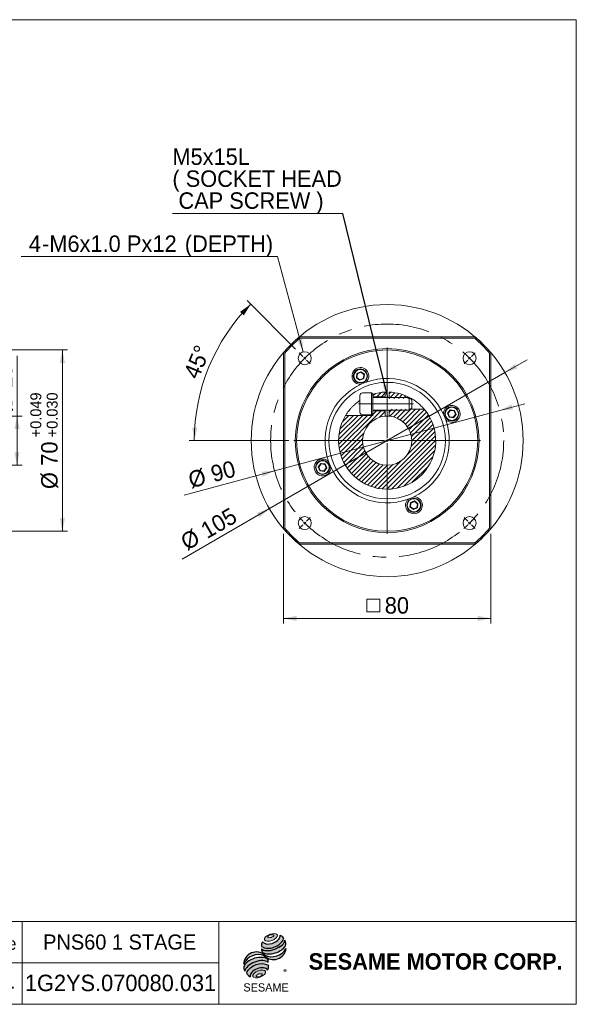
# Model space of a CAD drawing. Header units: millimetres. Extents: x 20 to 574, y 20 to 400.
# Tile 4 of 4: x 359 to 574, y 20 to 400. Entities that reach past the tile are written whole.
import ezdxf

# ---------------------------------------------------------------- set-up
doc = ezdxf.new("R2010")
doc.units = ezdxf.units.MM
doc.header["$LTSCALE"] = 2
doc.linetypes.add('CENTERX2', pattern=[20.319999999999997, 12.7, -2.54, 2.54, -2.54])
doc.layers.add('標駐', color=51, linetype='Continuous')
doc.styles.add('SLDTEXTSTYLE0', font='ARIAL.TTF', dxfattribs={"width": 0.948})
doc.styles.add('SLDTEXTSTYLE1', font='MINGLIU.TTC')
doc.styles.add('SLDTEXTSTYLE2', font='ARIALBD.TTF', dxfattribs={"width": 0.948})
doc.styles.get("Standard").update_dxf_attribs({"font": 'ARIAL.TTF'})
doc.dimstyles.new('SLDDIMSTYLE0', dxfattribs={"dimtxt": 6.16396484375, "dimasz": 5, "dimexe": 0, "dimexo": 0.0625, "dimgap": 1.5409912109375, "dimtad": 1, "dimdec": 4, "dimrnd": 1e-09, "dimzin": 12, "dimdsep": 46, "dimtxsty": 'SLDTEXTSTYLE0', "dimsah": 1, "dimcen": 0.09, "dimadec": 0, "dimazin": 0, "dimtfac": 1, "dimtdec": 4, "dimtmove": 0, "dimatfit": 3, "dimfxl": 0, "dimtolj": 1, "dimtzin": 12, "dimarcsym": 0})
doc.dimstyles.new('SLDDIMSTYLE1', dxfattribs={"dimtxt": 6.16396484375, "dimasz": 5, "dimexe": 0, "dimexo": 0.0625, "dimgap": 1.5409912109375, "dimtad": 1, "dimdec": 4, "dimlfac": 2, "dimzin": 12, "dimdsep": 46, "dimtxsty": 'SLDTEXTSTYLE0', "dimsah": 1, "dimcen": 0.09, "dimadec": 4, "dimazin": 0, "dimtfac": 1, "dimtdec": 4, "dimtofl": 0, "dimtmove": 0, "dimatfit": 3, "dimfxl": 0, "dimtolj": 1, "dimtzin": 12, "dimarcsym": 0})
doc.dimstyles.new('SLDDIMSTYLE10', dxfattribs={"dimtxt": 6.16396484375, "dimasz": 5, "dimexe": 0, "dimexo": 0.0625, "dimgap": 1.5409912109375, "dimtad": 1, "dimdec": 4, "dimrnd": 1e-09, "dimzin": 12, "dimdsep": 46, "dimtxsty": 'SLDTEXTSTYLE0', "dimsah": 1, "dimcen": 0.09, "dimadec": 0, "dimazin": 0, "dimtfac": 1, "dimtdec": 4, "dimtmove": 0, "dimatfit": 3, "dimfxl": 0, "dimtolj": 1, "dimtzin": 12, "dimarcsym": 0})
doc.dimstyles.new('SLDDIMSTYLE2', dxfattribs={"dimtxt": 6.16396484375, "dimasz": 5, "dimexe": 0, "dimexo": 0.0625, "dimgap": 1.5409912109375, "dimtad": 1, "dimdec": 4, "dimrnd": 1e-09, "dimzin": 12, "dimdsep": 46, "dimtxsty": 'SLDTEXTSTYLE0', "dimsah": 1, "dimcen": 0.09, "dimadec": 0, "dimazin": 0, "dimtfac": 1, "dimtdec": 4, "dimtofl": 0, "dimtmove": 0, "dimatfit": 3, "dimfxl": 0, "dimtolj": 1, "dimtzin": 12, "dimarcsym": 0})
doc.dimstyles.new('SLDDIMSTYLE4', dxfattribs={"dimtxt": 6.16396484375, "dimasz": 5, "dimexe": 0, "dimexo": 0.0625, "dimgap": 1.5409912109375, "dimtad": 0, "dimtih": 1, "dimtoh": 1, "dimdec": 0, "dimrnd": 1e-09, "dimzin": 12, "dimdsep": 46, "dimtxsty": 'SLDTEXTSTYLE0', "dimsah": 1, "dimcen": 0.09, "dimadec": 0, "dimazin": 0, "dimtfac": 1, "dimtdec": 4, "dimtofl": 0, "dimtmove": 0, "dimatfit": 3, "dimfxl": 0, "dimtolj": 1, "dimtzin": 12, "dimarcsym": 0})
doc.dimstyles.new('SLDDIMSTYLE8', dxfattribs={"dimtxt": 6.16396484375, "dimasz": 5, "dimexe": 0, "dimexo": 0.0625, "dimgap": 1.5409912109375, "dimtad": 1, "dimdec": 4, "dimrnd": 1e-09, "dimzin": 12, "dimdsep": 46, "dimtxsty": 'SLDTEXTSTYLE0', "dimsah": 1, "dimcen": 0.09, "dimadec": 0, "dimazin": 0, "dimtol": 1, "dimtp": 0.049, "dimtm": -0.03, "dimtfac": 1, "dimtdec": 3, "dimtofl": 0, "dimtmove": 0, "dimatfit": 3, "dimfxl": 0, "dimtolj": 1, "dimtzin": 0, "dimarcsym": 0})
doc.dimstyles.new('SLDDIMSTYLE9', dxfattribs={"dimtxt": 0, "dimasz": 5, "dimexe": 0, "dimexo": 0.0625, "dimgap": 0, "dimtad": 0, "dimtih": 1, "dimtoh": 1, "dimdec": 0, "dimrnd": 1e-09, "dimzin": 0, "dimdsep": 46, "dimtxsty": 'Standard', "dimsah": 1, "dimcen": 0.09, "dimadec": 0, "dimazin": 0, "dimtfac": 5, "dimtdec": 0, "dimtofl": 0, "dimtmove": 0, "dimatfit": 3, "dimfxl": 0, "dimtolj": 1, "dimtzin": 0, "dimarcsym": 0})
pattern_1 = [(45, (0, 0), (-0.8980256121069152, 0.8980256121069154), [])]

# ---------------------------------------------------------------- blocks, each defined once
blk = doc.blocks.new('圖塊18')
at = {"linetype": 'Continuous'}
h = blk.add_hatch(color=1, dxfattribs=at)
edge = h.paths.add_edge_path(flags=0)
edge.add_spline(control_points=[(10.19718662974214, 22.66864156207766), (8.948473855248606, 22.20945625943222), (6.89511698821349, 20.08348115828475), (11.30735833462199, 19.64963032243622), (14.38739363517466, 22.8385929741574), (11.44589940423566, 23.1278268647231), (10.19718662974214, 22.66864156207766)], knot_values=[0, 0, 0, 0, 0.25, 0.5, 0.75, 1, 1, 1, 1], weights=[1, 1, 1, 1, 1, 1, 1], degree=3, periodic=0)
edge = h.paths.add_edge_path(flags=0)
edge.add_spline(control_points=[(10.45749173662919, 22.41719511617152), (11.0455201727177, 22.60125673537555), (12.3704657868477, 22.49371962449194), (10.82971359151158, 21.22804424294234), (8.842295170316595, 21.38934990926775), (9.869463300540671, 22.23313349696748), (10.45749173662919, 22.41719511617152)], knot_values=[0, 0, 0, 0, 0.2500000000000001, 0.5000000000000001, 0.75, 1, 1, 1, 1], weights=[1, 1, 1, 1, 1, 1, 1], degree=3, periodic=0)
h = blk.add_hatch(color=1, dxfattribs=at)
edge = h.paths.add_edge_path(flags=0)
edge.add_spline(control_points=[(7.330570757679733, 19.81395567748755), (7.015849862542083, 19.12497897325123), (6.985979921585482, 18.42034577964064), (7.074446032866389, 17.95509252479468)], knot_values=[0, 0, 0, 0, 0.4884105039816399, 0.4884105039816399, 0.4884105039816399, 0.4884105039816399], weights=[1, 1, 1, 1], degree=3, periodic=0)
edge.add_spline(control_points=[(7.074446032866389, 17.95509252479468), (8.498757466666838, 17.15484622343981), (11.26178137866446, 17.15934720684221), (14.13971492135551, 18.7940892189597), (15.38197250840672, 20.22538096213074), (15.56622127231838, 20.93095784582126)], knot_values=[0, 0, 0, 0, 0.4091170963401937, 0.6548043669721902, 0.8514887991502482, 0.8514887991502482, 0.8514887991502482, 0.8514887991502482], weights=[1, 1, 1, 1, 1, 1], degree=3, periodic=0)
edge.add_spline(control_points=[(15.56622127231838, 20.93095784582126), (15.35850926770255, 21.39481691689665), (14.92906994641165, 21.95333433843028), (14.22732845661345, 22.38258896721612)], knot_values=[0, 0, 0, 0, 0.4590419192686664, 0.4590419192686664, 0.4590419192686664, 0.4590419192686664], weights=[1, 1, 1, 1], degree=3, periodic=0)
edge.add_spline(control_points=[(14.22732845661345, 22.38258896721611), (14.24980588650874, 22.09178905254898), (14.10659688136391, 21.23333814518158), (13.03387869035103, 19.97969684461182), (10.72585681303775, 18.75222496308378), (8.209336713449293, 18.7117510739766), (7.330570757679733, 19.81395567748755)], knot_values=[0, 0, 0, 0, 0.08132341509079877, 0.2279594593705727, 0.4332489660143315, 0.8030080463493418, 0.8030080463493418, 0.8030080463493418, 0.8030080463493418], weights=[1, 1, 1, 1, 1, 1, 1], degree=3, periodic=0)
h = blk.add_hatch(color=1, dxfattribs=at)
edge = h.paths.add_edge_path(flags=0)
edge.add_arc((8.636908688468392, 16.78534413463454), 1.592047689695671, 168.3621772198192, 229.4245234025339)
edge.add_ellipse((11.61916456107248, 18.14010240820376), major_axis=(4.86812708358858, 1.587721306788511), ratio=0.5371428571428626, start_angle=205.6784380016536, end_angle=329.3896542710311)
edge.add_arc((14.13179662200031, 19.10842425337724), 2.308474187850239, 336.1521426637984, 392.8409252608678)
edge.add_ellipse((11.50314552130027, 18.96102018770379), major_axis=(4.508415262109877, 1.685752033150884), ratio=0.4437390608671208, start_angle=185.025563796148, end_angle=352.2171353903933, ccw=False)
h = blk.add_hatch(color=1, dxfattribs=at)
edge = h.paths.add_edge_path(flags=0)
edge.add_arc((11.00863639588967, 20.38312030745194), 6.388174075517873, 244.9498890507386, 330.52495169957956, ccw=False)
edge.add_arc((5.021421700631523, 10.93635718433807), 4.915878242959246, 48.10924540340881, 177.9500526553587)
edge.add_arc((5.904564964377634, 8.425829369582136), 6.388174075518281, 69.43291289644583, 155.1324078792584, ccw=False)
edge.add_arc((11.68825657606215, 17.81825124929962), 4.915878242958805, 223.9443619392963, 353.2429906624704)
h = blk.add_hatch(color=1, dxfattribs=at)
edge = h.paths.add_edge_path(flags=0)
edge.add_ellipse((5.323857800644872, 9.515135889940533), major_axis=(4.650134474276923, 1.766045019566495), ratio=0.5235294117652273, start_angle=14.095136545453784, end_angle=164.8078450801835, ccw=False)
edge.add_arc((7.838540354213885, 12.08448393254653), 1.789801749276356, 351.5308011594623, 401.4061622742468)
edge.add_ellipse((5.160606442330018, 10.77154314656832), major_axis=(4.929355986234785, 1.446409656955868), ratio=0.534461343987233, start_angle=27.40472928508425, end_angle=171.7282428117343)
edge.add_arc((5.3044765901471, 10.72133221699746), 5.230067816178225, 191.0466409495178, 205.75451162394)
h = blk.add_hatch(color=1, dxfattribs=at)
edge = h.paths.add_edge_path(flags=0)
edge.add_spline(control_points=[(9.744562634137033, 10.71086559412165), (6.816078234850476, 12.34325933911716), (2.572548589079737, 10.798425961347), (1.252787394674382, 7.735000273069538)], knot_values=[0, 0, 0, 0, 1, 1, 1, 1], weights=[1, 1, 1, 1], degree=3, periodic=0)
edge.add_arc((4.371640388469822, 9.268357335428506), 3.47540326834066, 206.1806388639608, 239.0996167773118)
edge.add_ellipse((6.142182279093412, 7.293485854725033), major_axis=(3.482339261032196, 1.296964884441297), ratio=0.6035256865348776, start_angle=7.596570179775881, end_angle=172.3905265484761, ccw=False)
edge.add_arc((6.377328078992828, 10.22794635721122), 3.401687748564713, 336.231156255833, 368.1615451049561)
h = blk.add_hatch(color=1, dxfattribs=at)
edge = h.paths.add_edge_path(flags=0)
edge.add_spline(control_points=[(5.667492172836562, 8.558395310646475), (6.916204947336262, 9.017580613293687), (9.85769917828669, 8.728346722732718), (6.77766387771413, 5.539384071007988), (2.365422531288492, 5.973234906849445), (4.418779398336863, 8.099210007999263), (5.667492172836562, 8.558395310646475)], knot_values=[0, 0, 0, 0, 0.25, 0.5, 0.7500000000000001, 1, 1, 1, 1], weights=[1, 1, 1, 1, 1, 1, 1], degree=3, periodic=0)
edge = h.paths.add_edge_path(flags=0)
edge.add_spline(control_points=[(5.994003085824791, 7.357275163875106), (5.405974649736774, 7.173213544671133), (4.382350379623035, 6.318108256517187), (6.375084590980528, 6.139820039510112), (7.910520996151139, 7.422477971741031), (6.582031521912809, 7.54133678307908), (5.994003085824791, 7.357275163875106)], knot_values=[0, 0, 0, 0, 0.2500000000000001, 0.5, 0.75, 1, 1, 1, 1], weights=[1, 1, 1, 1, 1, 1, 1], degree=3, periodic=0)
at = {"color": 1, "linetype": 'Continuous', "lineweight": 0}
for points in [[(10.19718662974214, 22.66864156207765), (11.44589940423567, 23.1278268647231), (14.38739363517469, 22.8385929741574), (11.30735833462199, 19.64963032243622), (6.895116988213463, 20.08348115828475), (8.948473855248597, 22.20945625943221), (10.19718662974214, 22.66864156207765)], [(10.45749173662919, 22.41719511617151), (11.04552017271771, 22.60125673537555), (12.3704657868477, 22.49371962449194), (10.82971359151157, 21.22804424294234), (8.842295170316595, 21.38934990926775), (9.869463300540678, 22.23313349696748), (10.45749173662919, 22.41719511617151)], [(5.667492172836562, 8.558395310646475), (6.916204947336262, 9.017580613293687), (9.85769917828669, 8.728346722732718), (6.77766387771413, 5.539384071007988), (2.365422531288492, 5.973234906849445), (4.418779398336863, 8.099210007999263), (5.667492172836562, 8.558395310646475)], [(5.994003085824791, 7.357275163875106), (6.582031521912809, 7.54133678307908), (7.910520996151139, 7.422477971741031), (6.375084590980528, 6.139820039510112), (4.382350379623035, 6.318108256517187), (5.405974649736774, 7.173213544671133), (5.994003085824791, 7.357275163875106)]]:
    blk.add_open_spline(points, degree=3, dxfattribs=at)
at = {"layer": '標駐', "color": 1}
for p, q in [((16.56325378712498, 17.18558933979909), (16.50469217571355, 17.12702772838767)), ((2.545822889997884, 6.320145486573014), (2.58208661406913, 6.35640921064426))]:
    blk.add_line(p, q, dxfattribs=at)
for centre, radius, start, end in [((14.13179662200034, 19.10842425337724), 2.308474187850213, 336.1521426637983, 32.95375475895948), ((5.021421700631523, 10.93635718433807), 4.91587824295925, 48.10924540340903, 177.9500526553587), ((8.636908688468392, 16.78534413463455), 1.592047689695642, 167.9158934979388, 229.4245234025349), ((11.68825657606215, 17.81825124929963), 4.915878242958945, 223.9443619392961, 353.2429906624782), ((11.00863639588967, 20.38312030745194), 6.388174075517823, 244.9498890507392, 330.5249516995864), ((5.904564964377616, 8.425829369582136), 6.388174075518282, 69.43291289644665, 155.1324078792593), ((7.838540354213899, 12.08448393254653), 1.789801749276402, 351.5308011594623, 41.40616227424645), ((5.304476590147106, 10.72133221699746), 5.230067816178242, 191.0466409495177, 205.7545116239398), ((4.371640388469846, 9.268357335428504), 3.475403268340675, 206.1806388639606, 239.0996167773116), ((6.377328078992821, 10.22794635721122), 3.401687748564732, 336.2311562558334, 8.161545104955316)]:
    blk.add_arc(centre, radius, start, end, dxfattribs=at)
for centre, major_axis, ratio, start_param, end_param in [((11.50314552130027, 18.96102018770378), (4.508415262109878, 1.685752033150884), 0.4437390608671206, 3.229063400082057, 6.147574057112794), ((11.61916456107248, 18.14010240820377), (4.868127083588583, 1.587721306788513), 0.5371428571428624, 3.589765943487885, 5.748933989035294), ((5.160606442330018, 10.77154314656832), (4.929355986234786, 1.446409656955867), 0.534461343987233, 0.4783027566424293, 2.997223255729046), ((5.323857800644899, 9.515135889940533), (4.650134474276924, 1.766045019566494), 0.5235294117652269, 0.2460065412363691, 2.87643952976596), ((6.142182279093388, 7.293485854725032), (3.482339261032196, 1.296964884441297), 0.6035256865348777, 0.1325851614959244, 3.008782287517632)]:
    blk.add_ellipse(centre, major_axis=major_axis, ratio=ratio, start_param=start_param, end_param=end_param, dxfattribs=at)
for points in [[(7.330570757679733, 19.81395567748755), (7.015849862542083, 19.12497897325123), (6.985979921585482, 18.42034577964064), (7.074446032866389, 17.95509252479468)], [(14.22732845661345, 22.38258896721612), (14.92906994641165, 21.95333433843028), (15.35850926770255, 21.39481691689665), (15.56622127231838, 20.93095784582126)], [(1.252787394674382, 7.735000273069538), (2.572548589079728, 10.798425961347), (6.816078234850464, 12.34325933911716), (9.744562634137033, 10.71086559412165)]]:
    blk.add_open_spline(points, degree=3, dxfattribs=at)
for points, knots in [([(7.074446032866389, 17.95509252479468), (8.498757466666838, 17.15484622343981), (11.26178137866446, 17.15934720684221), (14.13971492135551, 18.7940892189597), (15.38197250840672, 20.22538096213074), (15.56622127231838, 20.93095784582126)], [0, 0, 0, 0, 0.4091170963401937, 0.6548043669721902, 0.8514887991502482, 0.8514887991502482, 0.8514887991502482, 0.8514887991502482]), ([(7.330570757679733, 19.81395567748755), (8.209336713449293, 18.7117510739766), (10.72585681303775, 18.75222496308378), (13.03387869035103, 19.97969684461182), (14.10659688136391, 21.23333814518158), (14.24980588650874, 22.09178905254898), (14.22732845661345, 22.38258896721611)], [0, 0, 0, 0, 0.3697590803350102, 0.575048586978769, 0.721684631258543, 0.8030080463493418, 0.8030080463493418, 0.8030080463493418, 0.8030080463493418])]:
    blk.add_open_spline(points, degree=3, knots=knots, dxfattribs=at)
at = {"layer": '標駐', "color": 1, "attachment_point": 1}
for s, insert, char_height, style in [('®', (15.39785754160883, 9.15225175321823), 2.116666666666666, 'SLDTEXTSTYLE1'), ('SESAME', (0.02205221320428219, 3.759814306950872), 3.174999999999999, 'SLDTEXTSTYLE0')]:
    blk.add_mtext(s, dxfattribs=dict(at, insert=insert, char_height=char_height, style=style))
blk = doc.blocks.new('NEW LOGO_定位')
at = {"color": 7, "linetype": 'Continuous'}
blk.add_blockref('圖塊18', (7.128272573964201, 4.353769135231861), dxfattribs=at)
blk = doc.blocks.new('圖標定位')
at = {"color": 7, "linetype": 'Continuous'}
blk.add_blockref('NEW LOGO_定位', (438.2697180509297, 20.00000000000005), dxfattribs=at)
blk = doc.blocks.new('E1')
at = {"color": 7, "linetype": 'Continuous', "lineweight": 0, "attachment_point": 1}
for s, insert, char_height, style in [('Model Name', (322.0083323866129, 45.78918530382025), 4.762499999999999, 'SLDTEXTSTYLE0'), ('SESAME MOTOR CORP.', (470.6111070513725, 39.71891358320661), 6.349999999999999, 'SLDTEXTSTYLE2'), ('Drawing No.', (322.5375005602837, 30.78918530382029), 4.762499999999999, 'SLDTEXTSTYLE0')]:
    blk.add_mtext(s, dxfattribs=dict(at, insert=insert, char_height=char_height, style=style))
blk = doc.blocks.new('*D27')
at = {"color": 7, "linetype": 'Continuous', "lineweight": 0}
for p, q in [((344.9989665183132, 272.5400481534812), (377.4989665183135, 272.5400481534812)), ((375.4989665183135, 272.5400481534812), (375.4989665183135, 202.5400481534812)), ((344.9989665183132, 202.5400481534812), (377.4989665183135, 202.5400481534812))]:
    blk.add_line(p, q, dxfattribs=at)
for points in [[(375.4989665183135, 272.5400481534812), (374.4989665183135, 267.5400481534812), (376.4989665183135, 267.5400481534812)], [(375.4989665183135, 202.5400481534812), (376.4989665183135, 207.5400481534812), (374.4989665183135, 207.5400481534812)]]:
    blk.add_solid(points, dxfattribs=at)
at = {"color": 7, "linetype": 'Continuous', "lineweight": 0, "attachment_point": 1, "rotation": 90.00000000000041, "style": 'SLDTEXTSTYLE0'}
for s, insert, char_height in [('0.049', (363.142318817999, 242.1108121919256), 4.233333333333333), ('0.030', (369.4510159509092, 242.1108121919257), 4.233333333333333), ('+', (363.142318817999, 238.8203255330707), 4.233333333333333), ('+', (369.4510159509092, 238.8203255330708), 4.233333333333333), ('70', (367.3133863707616, 227.8539677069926), 6.349999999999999), ('%%c', (367.3133863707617, 218.8630604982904), 6.349999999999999)]:
    blk.add_mtext(s, dxfattribs=dict(at, insert=insert, char_height=char_height))
blk = doc.blocks.new('*D31')
at = {"color": 7, "linetype": 'Continuous', "lineweight": 0}
for p, q in [((357.9933118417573, 247.0400481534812), (357.9933118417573, 270.2380650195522)), ((324.4989665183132, 247.0400481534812), (359.9933118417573, 247.0400481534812)), ((357.9933118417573, 247.0400481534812), (357.9933118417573, 228.0400481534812)), ((339.4989665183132, 228.0400481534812), (359.9933118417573, 228.0400481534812))]:
    blk.add_line(p, q, dxfattribs=at)
for points in [[(357.9933118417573, 247.0400481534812), (356.9933118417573, 242.0400481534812), (358.9933118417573, 242.0400481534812)], [(357.9933118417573, 228.0400481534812), (358.9933118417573, 233.0400481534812), (356.9933118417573, 233.0400481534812)]]:
    blk.add_solid(points, dxfattribs=at)
at = {"color": 7, "linetype": 'Continuous', "lineweight": 0, "char_height": 6.349999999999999, "attachment_point": 1, "rotation": 90.00000000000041, "style": 'SLDTEXTSTYLE0'}
for s, insert in [('19', (349.8077316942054, 257.6608469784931)), ('%%c', (349.8077316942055, 248.6699397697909))]:
    blk.add_mtext(s, dxfattribs=dict(at, insert=insert))
blk = doc.blocks.new('*D34')
at = {"color": 7, "linetype": 'Continuous', "lineweight": 0}
for p, q in [((546.4169023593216, 263.790048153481), (555.077156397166, 268.7900481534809)), ((455.4842349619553, 211.2900481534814), (546.4169023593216, 263.790048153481)), ((455.4842349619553, 211.2900481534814), (421.7757817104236, 191.8284635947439))]:
    blk.add_line(p, q, dxfattribs=at)
for points in [[(546.4169023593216, 263.790048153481), (551.2470293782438, 265.4240227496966), (550.2470293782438, 267.1560735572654)], [(455.4842349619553, 211.2900481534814), (450.6541079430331, 209.6560735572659), (451.6541079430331, 207.924022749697)]]:
    blk.add_solid(points, dxfattribs=at)
at = {"color": 7, "linetype": 'Continuous', "lineweight": 0, "char_height": 6.349999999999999, "attachment_point": 1, "rotation": 30.000000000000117, "style": 'SLDTEXTSTYLE0'}
for s, insert in [('105', (428.2234522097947, 204.9925851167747)), ('%%c', (420.4370981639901, 200.4971315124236))]:
    blk.add_mtext(s, dxfattribs=dict(at, insert=insert))
blk = doc.blocks.new('*D35')
at = {"color": 7, "linetype": 'Continuous', "lineweight": 0}
for p, q in [((544.4172308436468, 249.1869051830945), (554.0764891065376, 251.7750956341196)), ((457.4839064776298, 225.893191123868), (544.4172308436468, 249.1869051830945)), ((457.4839064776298, 225.893191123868), (422.6073575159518, 216.548047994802))]:
    blk.add_line(p, q, dxfattribs=at)
for points in [[(544.4172308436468, 249.1869051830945), (549.5056790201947, 249.515074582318), (548.9880409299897, 251.4469262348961)], [(457.4839064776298, 225.893191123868), (452.3954583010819, 225.5650217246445), (452.913096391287, 223.6331700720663)]]:
    blk.add_solid(points, dxfattribs=at)
at = {"color": 7, "linetype": 'Continuous', "lineweight": 0, "char_height": 6.349999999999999, "attachment_point": 1, "rotation": 15.000000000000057, "style": 'SLDTEXTSTYLE0'}
for s, insert in [('90', (432.2430176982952, 227.5927305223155)), ('%%c', (423.5584682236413, 225.2657125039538))]:
    blk.add_mtext(s, dxfattribs=dict(at, insert=insert))
blk = doc.blocks.new('SW_SYMBOL_MOD_BOX')
at = {"color": 0, "linetype": 'Continuous', "lineweight": 0}
for p, q in [((400, 400), (400, 1600)), ((400, 1600), (1600, 1600)), ((1600, 1600), (1600, 400)), ((400, 400), (1600, 400))]:
    blk.add_line(p, q, dxfattribs=at)
blk = doc.blocks.new('*D36')
at = {"color": 7, "linetype": 'Continuous', "lineweight": 0}
for p, q in [((460.9505686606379, 201.5363718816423), (460.9505686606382, 166.9445534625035)), ((540.9505686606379, 201.5363718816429), (540.9505686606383, 166.9445534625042)), ((460.9505686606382, 168.9445534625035), (540.9505686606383, 168.9445534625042))]:
    blk.add_line(p, q, dxfattribs=at)
for points in [[(460.9505686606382, 168.9445534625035), (465.9505686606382, 167.9445534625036), (465.9505686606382, 169.9445534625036)], [(540.9505686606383, 168.9445534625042), (535.9505686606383, 169.9445534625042), (535.9505686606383, 167.9445534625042)]]:
    blk.add_solid(points, dxfattribs=at)
at = {"color": 7, "linetype": 'Continuous', "lineweight": 0, "xscale": 0.004092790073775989, "yscale": 0.004092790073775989, "zscale": 0.004092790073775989}
blk.add_blockref('SW_SYMBOL_MOD_BOX', (491.5100679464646, 169.86234353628), dxfattribs=at)
at = {"color": 7, "linetype": 'Continuous', "lineweight": 0, "insert": (500.0259401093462, 177.130133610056), "char_height": 6.349999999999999, "attachment_point": 1, "style": 'SLDTEXTSTYLE0'}
blk.add_mtext('80', dxfattribs=at)
blk = doc.blocks.new('*D38')
at = {"color": 7, "linetype": 'Continuous', "lineweight": 0}
for p, q in [((465.5952296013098, 272.8953872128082), (446.861567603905, 291.6290492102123)), ((462.9505686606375, 237.5400481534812), (424.457169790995, 237.5400481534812))]:
    blk.add_line(p, q, dxfattribs=at)
blk.add_arc((500.9505686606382, 237.5400481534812), 74.49339886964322, 135.0000000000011, 180, dxfattribs=at)
for points in [[(448.2757811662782, 290.2148356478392), (444.1302844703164, 287.2458531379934), (445.591085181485, 285.8798146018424)], [(426.457169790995, 237.5400481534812), (427.6241258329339, 242.5037376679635), (425.62524863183, 242.5707446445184)]]:
    blk.add_solid(points, dxfattribs=at)
at = {"color": 7, "linetype": 'Continuous', "lineweight": 0, "insert": (422.1176643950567, 263.2711654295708), "char_height": 6.349999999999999, "attachment_point": 1, "rotation": 67.50000000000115, "style": 'SLDTEXTSTYLE0'}
blk.add_mtext('45°', dxfattribs=at)
blk = doc.blocks.new('*D39')
at = {"color": 7, "linetype": 'Continuous', "lineweight": 0}
for p, q in [((458.6470655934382, 308.5482893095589), (359.5497850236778, 308.5482893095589)), ((468.4846826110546, 271.7749266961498), (458.6470655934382, 308.5482893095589))]:
    blk.add_line(p, q, dxfattribs=at)
blk.add_solid([(468.4846826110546, 271.7749266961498), (468.1585501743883, 276.8635058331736), (466.2264914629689, 276.3466411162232)], dxfattribs=at)
at = {"color": 7, "linetype": 'Continuous', "lineweight": 0, "char_height": 6.349999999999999, "attachment_point": 1, "style": 'SLDTEXTSTYLE0'}
for s, insert in [('4', (362.5745397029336, 316.733869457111)), ('M6x1.0', (370.4647559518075, 316.733869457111)), ('Px', (400.4325156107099, 316.733869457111)), ('12', (410.3097686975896, 316.733869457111)), (' (DEPTH)', (420.4592979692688, 316.733869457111)), ('-', (367.6435112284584, 316.733869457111))]:
    blk.add_mtext(s, dxfattribs=dict(at, insert=insert))
blk = doc.blocks.new('SW_NOTE_3')
at = {"color": 0, "linetype": 'Continuous', "lineweight": 0}
for p, q in [((-65.85607805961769, -1.665334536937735e-13), (0, -1.665334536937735e-13)), ((0, -1.665334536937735e-13), (-65.85607805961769, -1.665334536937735e-13)), ((-65.85607805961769, -1.665334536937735e-13), (0, -1.665334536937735e-13)), ((0, -1.665334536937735e-13), (-65.85607805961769, -1.665334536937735e-13)), ((-65.85607805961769, -1.665334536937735e-13), (0, -1.665334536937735e-13)), ((0, -1.665334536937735e-13), (-65.85607805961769, -1.665334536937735e-13))]:
    blk.add_line(p, q, dxfattribs=at)
at = {"color": 0, "linetype": 'Continuous', "lineweight": 0, "char_height": 6.349999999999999, "attachment_point": 1, "style": 'SLDTEXTSTYLE0'}
for s, insert in [('M5x15L', (-65.85040165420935, 25.12013016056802)), ('( SOCKET HEAD', (-65.85040165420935, 16.65346359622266)), (' CAP SCREW )', (-65.85040165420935, 8.186797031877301))]:
    blk.add_mtext(s, dxfattribs=dict(at, insert=insert))
blk = doc.blocks.new('SW_CENTERMARKSYMBOL_1')
at = {"color": 0, "linetype": 'Continuous', "lineweight": 0}
for p, q in [((-0.7071067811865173, 0.7071067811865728), (-2.121320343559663, 2.121320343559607)), ((0, 0), (-0.3535533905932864, 0.3535533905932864)), ((0, 0), (0.3535533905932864, -0.3535533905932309)), ((63.63961030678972, 1.110223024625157e-12), (63.28605691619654, -0.3535533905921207)), ((63.63961030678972, 1.110223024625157e-12), (63.993163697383, 0.3535533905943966)), ((64.34671708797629, 0.707106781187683), (65.76093065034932, 2.121320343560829)), ((0.7071067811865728, -0.7071067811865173), (2.121320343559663, -2.121320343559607)), ((62.93250352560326, -0.707106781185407), (61.51828996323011, -2.121320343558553)), ((-0.707106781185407, -64.34671708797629), (-2.121320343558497, -65.76093065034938)), ((1.110223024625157e-12, -63.63961030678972), (-0.3535533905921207, -63.993163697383)), ((1.110223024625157e-12, -63.63961030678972), (0.3535533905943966, -63.28605691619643)), ((0.707106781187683, -62.93250352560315), (2.121320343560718, -61.51828996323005)), ((62.93250352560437, -62.93250352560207), (61.51828996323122, -61.518289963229)), ((63.63961030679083, -63.6396103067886), (63.28605691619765, -63.28605691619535)), ((63.63961030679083, -63.6396103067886), (63.99316369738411, -63.99316369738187)), ((64.3467170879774, -64.34671708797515), (65.76093065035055, -65.76093065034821))]:
    blk.add_line(p, q, dxfattribs=at)
for radius, start, end in [(45.00000000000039, 134.3633802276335, 135.0000000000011), (45.00000000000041, 131.1802813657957, 133.7267604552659), (45.00000000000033, 46.27323954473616, 48.81971863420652), (45.00000000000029, 45.00000000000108, 45.63661977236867), (45.00000000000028, 44.36338022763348, 45.00000000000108), (45.00000000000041, 136.2732395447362, 138.8197186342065), (45.00000000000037, 135.0000000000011, 135.6366197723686), (45.00000000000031, 41.18028136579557, 43.7267604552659), (45.00000000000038, 221.1802813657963, 223.7267604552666), (45.00000000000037, 224.3633802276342, 225.0000000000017), (45.00000000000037, 225.0000000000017, 225.6366197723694), (45.00000000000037, 226.2732395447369, 228.8197186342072), (45.00000000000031, 311.1802813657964, 313.7267604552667), (45.00000000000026, 314.3633802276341, 315.0000000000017), (45.00000000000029, 315.0000000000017, 315.6366197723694), (45.0000000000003, 316.273239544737, 318.8197186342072)]:
    blk.add_arc((31.8198051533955, -31.8198051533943), radius, start, end, dxfattribs=at)
blk = doc.blocks.new('SW_CENTERMARKSYMBOL_2')
at = {"color": 0, "linetype": 'Continuous', "lineweight": 0}
for p, q in [((0, 1.000000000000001), (0, 36.00000000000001)), ((-0.9999999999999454, 0), (-35.99999999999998, 0)), ((0, 0), (-0.4999999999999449, 0)), ((0, 0), (0, 0.5000000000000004)), ((0, 0), (0, -0.5000000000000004)), ((0, 0), (0.500000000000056, 0)), ((1.000000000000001, 0), (36.00000000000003, 0)), ((0, -1.000000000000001), (0, -36.00000000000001))]:
    blk.add_line(p, q, dxfattribs=at)

msp = doc.modelspace()

# ---------------------------------------------------------------- hatches: boundary and pattern name
at = {"linetype": 'Continuous', "lineweight": 0}
h = msp.add_hatch(dxfattribs=at)
h.set_pattern_fill('ANSI31', scale=0.4, style=0)
h.set_pattern_definition(pattern_1)
edge = h.paths.add_edge_path(flags=0)
edge.add_arc((500.9505686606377, 237.5400481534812), 18.75, 92.29244277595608, 107.0576236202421)
edge.add_line((495.4505686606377, 255.4652399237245), (495.4505686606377, 254.4900481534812))
edge.add_line((495.4505686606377, 254.4900481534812), (500.2005686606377, 254.4900481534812))
edge.add_line((500.2005686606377, 254.4900481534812), (500.2005686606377, 256.2750421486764))
h = msp.add_hatch(dxfattribs=at)
h.set_pattern_fill('ANSI31', scale=0.4, style=0)
h.set_pattern_definition(pattern_1)
edge = h.paths.add_edge_path(flags=0)
edge.add_arc((500.9505686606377, 237.5400481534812), 18.75, 60.38126072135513, 87.70755722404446)
edge.add_line((501.7005686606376, 256.2750421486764), (501.7005686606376, 253.8400481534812))
edge.add_line((501.7005686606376, 253.8400481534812), (510.2173102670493, 253.8400481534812))
h = msp.add_hatch(dxfattribs=at)
h.set_pattern_fill('ANSI31', scale=0.4, style=0)
h.set_pattern_definition(pattern_1)
edge = h.paths.add_edge_path(flags=0)
edge.add_arc((500.9505686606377, 237.5400481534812), 18.75, 148.8464538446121, 400.1906722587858)
edge.add_line((515.2737142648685, 249.6400481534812), (501.7005686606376, 249.6400481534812))
edge.add_line((501.7005686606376, 249.6400481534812), (501.7005686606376, 247.0103966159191))
edge.add_arc((500.9505686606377, 237.5400481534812), 9.499999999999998, -265.47193698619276, 85.47193698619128, ccw=False)
edge.add_line((500.2005686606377, 247.0103966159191), (500.2005686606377, 248.9900481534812))
edge.add_line((500.2005686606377, 248.9900481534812), (495.4505686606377, 248.9900481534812))
edge.add_line((495.4505686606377, 248.9900481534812), (495.4505686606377, 247.2400481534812))
edge.add_line((495.4505686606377, 247.2400481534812), (484.9046190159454, 247.2400481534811))

# ---------------------------------------------------------------- linework, layer by layer
at = {"color": 7, "linetype": 'Continuous', "lineweight": 0}
for p, q in [((20.00000000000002, 400.0000000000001), (574, 400.0000000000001)), ((574, 400.0000000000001), (574, 20.00000000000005)), ((574, 52.00000000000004), (320, 52.00000000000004)), ((360, 20.00000000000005), (360, 52.00000000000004)), ((436, 20.00000000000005), (436, 52.00000000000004)), ((436, 36.00000000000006), (320, 36.00000000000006)), ((20.00000000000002, 20.00000000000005), (574, 20.00000000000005))]:
    msp.add_line(p, q, dxfattribs=at)
at = {"color": 7, "linetype": 'Continuous', "lineweight": 15}
for p, q in [((467.1311949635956, 277.0400499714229), (466.9468936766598, 277.5400472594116)), ((466.9468936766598, 277.5400472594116), (534.9542436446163, 277.5400472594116)), ((534.7699423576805, 277.0400499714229), (534.9542436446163, 277.5400472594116)), ((534.7699423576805, 277.0400499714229), (467.1311949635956, 277.0400499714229)), ((461.4505668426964, 271.3594218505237), (460.9505695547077, 271.5437231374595)), ((460.9505695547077, 203.5363731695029), (460.9505695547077, 271.5437231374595)), ((461.4505668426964, 271.3594218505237), (461.4505668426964, 203.7206744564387)), ((540.9505677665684, 271.5437231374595), (540.4505704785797, 271.3594218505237)), ((540.4505704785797, 203.7206744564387), (540.4505704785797, 271.3594218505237)), ((540.9505677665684, 271.5437231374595), (540.9505677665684, 203.5363731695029)), ((489.0735422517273, 261.8385577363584), (489.28616971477, 263.4993163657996)), ((489.28616971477, 263.4993163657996), (490.8307439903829, 264.1455555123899)), ((489.4698870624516, 263.3593832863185), (489.28616971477, 263.4993163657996)), ((489.4698870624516, 263.3593832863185), (489.2865869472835, 261.9276927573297)), ((490.8014157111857, 263.9164855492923), (489.4698870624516, 263.3593832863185)), ((490.8014157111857, 263.9164855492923), (490.8307439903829, 264.1455555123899)), ((491.9496451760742, 263.0418972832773), (490.8014157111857, 263.9164855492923)), ((490.8307439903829, 264.1455555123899), (492.1626898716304, 263.1310341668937)), ((491.7663450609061, 261.6102086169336), (491.9496451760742, 263.0418972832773)), ((491.9496451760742, 263.0418972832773), (492.1626898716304, 263.1310341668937)), ((492.1626898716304, 263.1310341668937), (491.9500624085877, 261.4702736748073)), ((489.0735422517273, 261.8385577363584), (489.2865869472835, 261.9276927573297)), ((490.4054881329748, 260.8240363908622), (489.0735422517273, 261.8385577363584)), ((489.2865869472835, 261.9276927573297), (490.434816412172, 261.0531063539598)), ((491.9500624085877, 261.4702736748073), (490.4054881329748, 260.8240363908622)), ((490.4054881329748, 260.8240363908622), (490.434816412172, 261.0531063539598)), ((490.434816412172, 261.0531063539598), (491.7663450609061, 261.6102086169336)), ((491.9500624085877, 261.4702736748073), (491.7663450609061, 261.6102086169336)), ((490.4505688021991, 248.4900481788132), (490.4505688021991, 254.9900473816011)), ((494.950568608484, 255.9900475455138), (491.4505689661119, 255.9900475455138)), ((495.4505686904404, 255.49004839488), (494.950568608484, 255.9900475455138)), ((494.950568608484, 253.405117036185), (494.950568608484, 255.9900475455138)), ((495.4505686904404, 255.49004839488), (495.4505686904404, 253.2092263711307)), ((500.2005686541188, 254.4900482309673), (500.2005686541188, 256.2750415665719)), ((501.7005686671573, 256.2750415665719), (501.7005686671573, 254.2400477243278)), ((494.950568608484, 247.4900480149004), (494.950568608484, 253.405117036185)), ((495.4505686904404, 254.4900482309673), (500.2005686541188, 254.4900482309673)), ((509.4505691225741, 254.2400477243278), (495.4505686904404, 254.2400477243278)), ((495.4505686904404, 253.2092263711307), (495.4505686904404, 247.9900480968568)), ((500.2005686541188, 254.2400477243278), (500.2005686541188, 254.4900482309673)), ((510.4505683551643, 253.240047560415), (509.4505691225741, 254.2400477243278)), ((509.4505691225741, 249.2400478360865), (509.4505691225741, 254.2400477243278)), ((509.8505684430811, 253.8400484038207), (510.2173102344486, 253.8400484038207)), ((510.4505683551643, 250.2400479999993), (510.4505683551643, 253.240047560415)), ((484.9046183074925, 247.2400484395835), (495.4505686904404, 247.2400484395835)), ((491.4505689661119, 247.4900480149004), (494.950568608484, 247.4900480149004)), ((494.950568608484, 247.4900480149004), (495.4505686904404, 247.9900480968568)), ((495.4505686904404, 249.2400478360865), (509.4505691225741, 249.2400478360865)), ((500.2005686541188, 248.9900482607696), (495.4505686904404, 248.9900482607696)), ((495.4505686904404, 247.9900480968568), (495.4505686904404, 247.2400484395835)), ((500.2005686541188, 248.9900482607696), (500.2005686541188, 249.2400478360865)), ((500.2005686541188, 247.0103963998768), (500.2005686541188, 248.9900482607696)), ((501.7005686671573, 249.2400478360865), (501.7005686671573, 247.0103963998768)), ((509.4505691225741, 249.2400478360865), (510.4505683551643, 250.2400479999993)), ((515.2737138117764, 249.6400480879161), (509.8505684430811, 249.6400480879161)), ((524.234556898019, 248.0851286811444), (525.2490782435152, 249.4170745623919)), ((524.8807941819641, 246.5405544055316), (524.234556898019, 248.0851286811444)), ((524.234556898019, 248.0851286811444), (524.4636268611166, 248.0558004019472)), ((525.3382132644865, 249.2040298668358), (524.4636268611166, 248.0558004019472)), ((524.4636268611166, 248.0558004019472), (525.0207291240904, 246.7242717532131)), ((525.2490782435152, 249.4170745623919), (526.9098368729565, 249.2044470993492)), ((525.2490782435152, 249.4170745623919), (525.3382132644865, 249.2040298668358)), ((526.7699037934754, 249.0207297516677), (525.3382132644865, 249.2040298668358)), ((526.4524177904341, 246.540971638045), (527.3270060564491, 247.6892011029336)), ((527.5560760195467, 247.6598728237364), (526.5415546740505, 246.3279269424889)), ((526.7699037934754, 249.0207297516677), (526.9098368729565, 249.2044470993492)), ((527.3270060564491, 247.6892011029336), (526.7699037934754, 249.0207297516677)), ((526.9098368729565, 249.2044470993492), (527.5560760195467, 247.6598728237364)), ((527.3270060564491, 247.6892011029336), (527.5560760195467, 247.6598728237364)), ((524.8807941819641, 246.5405544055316), (525.0207291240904, 246.7242717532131)), ((526.5415546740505, 246.3279269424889), (524.8807941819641, 246.5405544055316)), ((525.0207291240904, 246.7242717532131), (526.4524177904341, 246.540971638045)), ((526.4524177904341, 246.540971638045), (526.5415546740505, 246.3279269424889)), ((474.3450613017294, 227.420223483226), (475.3595826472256, 228.7521693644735)), ((475.448719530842, 228.5391246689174), (474.574131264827, 227.3908952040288)), ((475.3595826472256, 228.7521693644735), (477.020343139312, 228.5395419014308)), ((475.448719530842, 228.5391246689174), (475.3595826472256, 228.7521693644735)), ((476.8804081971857, 228.3558245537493), (475.448719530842, 228.5391246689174)), ((477.020343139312, 228.5395419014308), (476.8804081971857, 228.3558245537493)), ((477.4375104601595, 227.0242959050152), (476.8804081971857, 228.3558245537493)), ((477.020343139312, 228.5395419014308), (477.6665804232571, 226.994967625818)), ((474.9913004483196, 225.8756492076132), (474.3450613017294, 227.420223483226)), ((474.574131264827, 227.3908952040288), (474.3450613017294, 227.420223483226)), ((474.574131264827, 227.3908952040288), (475.1312335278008, 226.0593665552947)), ((475.1312335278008, 226.0593665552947), (474.9913004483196, 225.8756492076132)), ((476.6520590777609, 225.6630217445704), (474.9913004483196, 225.8756492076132)), ((475.1312335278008, 226.0593665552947), (476.5629240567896, 225.8760664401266)), ((476.5629240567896, 225.8760664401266), (477.4375104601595, 227.0242959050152)), ((476.6520590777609, 225.6630217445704), (476.5629240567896, 225.8760664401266)), ((477.6665804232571, 226.994967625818), (476.6520590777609, 225.6630217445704)), ((477.6665804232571, 226.994967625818), (477.4375104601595, 227.0242959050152)), ((509.7384474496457, 211.9490621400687), (509.9510749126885, 213.6098226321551)), ((509.9510749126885, 213.6098226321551), (511.4956491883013, 214.2560599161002)), ((509.9510749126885, 213.6098226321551), (510.13479226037, 213.4698876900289)), ((510.13479226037, 213.4698876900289), (509.9514921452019, 212.0381990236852)), ((511.4663209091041, 214.0269899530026), (510.13479226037, 213.4698876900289)), ((511.4956491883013, 214.2560599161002), (511.4663209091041, 214.0269899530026)), ((512.6145503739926, 213.1524035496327), (511.4663209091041, 214.0269899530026)), ((511.4956491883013, 214.2560599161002), (512.8275950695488, 213.241538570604)), ((512.4312502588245, 211.7207130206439), (512.6145503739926, 213.1524035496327)), ((512.8275950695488, 213.241538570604), (512.6145503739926, 213.1524035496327)), ((512.8275950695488, 213.241538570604), (512.6149676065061, 211.5807799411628)), ((509.9514921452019, 212.0381990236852), (509.7384474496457, 211.9490621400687)), ((511.0703933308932, 210.9345407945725), (509.7384474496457, 211.9490621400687)), ((509.9514921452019, 212.0381990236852), (511.0997216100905, 211.1636107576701)), ((512.6149676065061, 211.5807799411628), (511.0703933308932, 210.9345407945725)), ((511.0997216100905, 211.1636107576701), (511.0703933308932, 210.9345407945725)), ((511.0997216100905, 211.1636107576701), (512.4312502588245, 211.7207130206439)), ((512.4312502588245, 211.7207130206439), (512.6149676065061, 211.5807799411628)), ((461.4505668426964, 203.7206744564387), (460.9505695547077, 203.5363731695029)), ((540.9505677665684, 203.5363731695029), (540.4505704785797, 203.7206744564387)), ((466.9468936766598, 197.5400490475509), (467.1311949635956, 198.0400463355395)), ((467.1311949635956, 198.0400463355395), (534.7699423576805, 198.0400463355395)), ((534.9542436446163, 197.5400490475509), (534.7699423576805, 198.0400463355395)), ((534.9542436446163, 197.5400490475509), (466.9468936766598, 197.5400490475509))]:
    msp.add_line(p, q, dxfattribs=at)
at = {"color": 7, "linetype": 'CENTERX2', "lineweight": 0, "ltscale": 2}
msp.add_line((511.1670851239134, 251.7400481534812), (489.9219838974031, 251.7400481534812), dxfattribs=at)
at = {"color": 7, "linetype": 'Continuous', "lineweight": 0}
msp.add_circle((500.9505686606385, 237.5400481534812), 52.50000000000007, dxfattribs=at)
at = {"color": 7, "linetype": 'CENTERX2', "lineweight": 0}
msp.add_circle((500.9505686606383, 237.5400481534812), 45.00000000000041, dxfattribs=at)
at = {"color": 7, "linetype": 'Continuous', "lineweight": 15}
for centre, radius in [((500.9505686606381, 237.5400481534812), 35.5), ((500.9505686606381, 237.5400481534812), 35.00000000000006), ((469.1307635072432, 269.3598533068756), 2.5), ((532.770373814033, 269.3598533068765), 2.5), ((490.6181159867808, 262.4847955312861), 2.749999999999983), ((490.6181159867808, 262.4847955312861), 2.549999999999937), ((500.9505686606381, 237.5400481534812), 22.5), ((525.895316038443, 247.8725008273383), 2.749999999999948), ((525.8953160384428, 247.8725008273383), 2.549999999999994), ((476.0058212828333, 227.2075954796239), 2.750000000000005), ((476.0058212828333, 227.2075954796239), 2.550000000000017), ((511.2830213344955, 212.5953007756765), 2.750000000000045), ((511.2830213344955, 212.5953007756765), 2.549999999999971), ((469.1307635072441, 205.7202430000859), 2.5), ((532.7703738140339, 205.7202430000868), 2.5)]:
    msp.add_circle(centre, radius, dxfattribs=at)
for centre, radius, start, end in [((500.9505686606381, 237.5400481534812), 52.50000000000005, 130.3675935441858, 139.6324064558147), ((500.9505686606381, 237.5400481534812), 52.50000000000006, 40.36759354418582, 49.6324064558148), ((500.9505686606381, 237.5400481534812), 52.00000000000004, 130.5696972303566, 139.4303027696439), ((500.9505686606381, 237.5400481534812), 52.00000000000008, 40.56969723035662, 49.43030276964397), ((490.6181159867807, 262.484795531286), 3.250000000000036, 313.7543962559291, 271.2456037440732), ((500.9505686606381, 237.5400481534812), 24.00000000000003, 115.313771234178, 199.686228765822), ((500.9505686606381, 237.5400481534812), 24.00000000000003, 109.6862287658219, 115.313771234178), ((500.9505686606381, 237.5400481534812), 24.00000000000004, 25.31377123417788, 109.6862287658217), ((491.4505686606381, 254.9900481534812), 1.000000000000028, 90, 179.9999999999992), ((500.9505686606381, 237.5400481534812), 18.75000000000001, 92.29244277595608, 107.0576236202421), ((500.9505686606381, 237.5400481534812), 18.75, 60.38126072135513, 87.70755722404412), ((525.8953160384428, 247.8725008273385), 3.249999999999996, 223.7543962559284, 181.2456037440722), ((500.9505686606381, 237.5400481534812), 18.75000000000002, 148.8464538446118, 40.19067225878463), ((491.4505686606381, 248.4900481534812), 1, 179.9999999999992, 270.0000000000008), ((500.9505686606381, 237.5400481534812), 9.500000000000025, 94.52806301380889, 85.47193698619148), ((500.9505686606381, 237.5400481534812), 9.500000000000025, 85.47193698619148, 94.52806301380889), ((500.9505686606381, 237.5400481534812), 24.00000000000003, 19.68622876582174, 25.31377123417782), ((500.9505686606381, 237.5400481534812), 24, 295.3137712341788, 19.68622876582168), ((476.0058212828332, 227.2075954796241), 3.250000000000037, 43.75439625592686, 1.245603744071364), ((500.9505686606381, 237.5400481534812), 24, 199.686228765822, 205.3137712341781), ((500.9505686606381, 237.5400481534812), 24, 205.3137712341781, 289.6862287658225), ((511.2830213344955, 212.5953007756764), 3.250000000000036, 133.7543962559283, 91.24560374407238), ((500.9505686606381, 237.5400481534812), 24, 289.6862287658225, 295.3137712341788), ((500.9505686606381, 237.5400481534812), 52.50000000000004, 220.3675935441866, 229.6324064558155), ((500.9505686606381, 237.5400481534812), 52.00000000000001, 220.5696972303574, 229.4303027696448), ((500.9505686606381, 237.5400481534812), 52.00000000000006, 310.5696972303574, 319.4303027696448), ((500.9505686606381, 237.5400481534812), 52.49999999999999, 310.3675935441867, 319.6324064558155)]:
    msp.add_arc(centre, radius, start, end, dxfattribs=at)
for points, knots in [([(490.4505688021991, 253.0670944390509), (490.1141756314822, 252.8329814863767), (489.3927403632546, 252.3308983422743), (488.413785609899, 251.5014722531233), (487.5169198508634, 250.6364990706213), (486.6284341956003, 249.6685337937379), (485.9267698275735, 248.7745953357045), (485.4382210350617, 248.0772876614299), (485.0928127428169, 247.5510715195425), (484.9225176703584, 247.2695584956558), (484.9083013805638, 247.2461205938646), (484.9046183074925, 247.2400484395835)], [0, 0, 0, 0, 0.1187021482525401, 0.2545709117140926, 0.3655693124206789, 0.4764011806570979, 0.6417726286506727, 0.7254806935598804, 0.8091012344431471, 0.9505430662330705, 1, 1, 1, 1]), ([(510.2173102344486, 253.8400484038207), (510.2296439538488, 253.833064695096), (510.2574885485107, 253.8172982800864), (510.5153949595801, 253.6686390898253), (511.0890193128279, 253.3212980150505), (512.023855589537, 252.6924119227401), (513.1108360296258, 251.8353894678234), (514.0327238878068, 250.9872382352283), (514.6706425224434, 250.326042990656), (515.043662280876, 249.9094853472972), (515.2412353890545, 249.6786559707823), (515.2635280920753, 249.6521560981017), (515.2737138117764, 249.6400480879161)], [0, 0, 0, 0, 0.04423222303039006, 0.0998586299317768, 0.1897529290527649, 0.3507295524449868, 0.5232905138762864, 0.6766335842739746, 0.7862595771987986, 0.8708636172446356, 0.9409965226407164, 1, 1, 1, 1])]:
    msp.add_open_spline(points, degree=3, knots=knots, dxfattribs=at)

# ---------------------------------------------------------------- block references
at = {"color": 7, "linetype": 'Continuous', "lineweight": 0}
for name, p in [('SW_NOTE_3', (483.8610783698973, 325.1786192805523)), ('SW_CENTERMARKSYMBOL_2', (500.9505686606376, 237.5400481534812)), ('SW_CENTERMARKSYMBOL_1', (469.1307635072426, 269.3598533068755))]:
    msp.add_blockref(name, p, dxfattribs=at)
at = {"color": 7, "linetype": 'Continuous'}
for name in ['E1', '圖標定位']:
    msp.add_blockref(name, (0, 0), dxfattribs=at)

# ---------------------------------------------------------------- texts
at = {"color": 7, "linetype": 'Continuous', "lineweight": 0, "attachment_point": 1, "style": 'SLDTEXTSTYLE0'}
for s, insert, char_height in [('PNS60 1 STAGE', (368.0876042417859, 46.95335725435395), 5.820833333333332), ('1G2YS.070080.031', (361.0282806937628, 31.42621721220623), 6.349999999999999)]:
    msp.add_mtext(s, dxfattribs=dict(at, insert=insert, char_height=char_height))

# ---------------------------------------------------------------- dimensions: what is measured, and where the dimension line sits
at = {"color": 7, "linetype": 'Continuous', "lineweight": 0}
dim = msp.add_diameter_dim_2p(p1=(469.5184120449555, 267.9108092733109), p2=(468.4846826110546, 271.7749266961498), text='<>-M6x1.0Px12 (DEPTH)\\P', dimstyle='SLDDIMSTYLE4', override={"dimpost": '<>'}, dxfattribs=at)
dim.commit()
dim.dimension.update_dxf_attribs({"geometry": '*D39', "text_midpoint": (408.348425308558, 313.2812604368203), "dimtype": 163})
dim = msp.add_angular_dim_2l(base=(432.1276421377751, 266.0474377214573), line1=((536.9505686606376, 237.5400481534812), (464.9505686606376, 237.5400481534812)), line2=((467.009443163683, 271.4811736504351), (471.2520838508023, 267.2385329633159)), dimstyle='SLDDIMSTYLE1', dxfattribs=at)
dim.commit()
dim.dimension.update_dxf_attribs({"geometry": '*D38', "text_midpoint": (432.1276421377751, 266.0474377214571), "dimtype": 162})
for base, p1, p2, angle, text, dimstyle, picture, middle in [((357.9933118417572, 228.0400481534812), (322.4989665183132, 247.0400481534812), (337.4989665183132, 228.0400481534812), 90.0000000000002, '%%c<>', 'SLDDIMSTYLE2', '*D31', (357.9933118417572, 257.8665023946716)), ((375.4989665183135, 202.5400481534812), (342.9989665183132, 272.5400481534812), (342.9989665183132, 202.5400481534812), 90.0000000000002, '%%c<>', 'SLDDIMSTYLE8', '*D27', (375.4989665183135, 237.5400481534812)), ((540.9505686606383, 168.9445534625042), (460.9505686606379, 203.5363718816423), (540.9505686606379, 203.5363718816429), 4.68177649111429e-13, '{\\fGDT;o}<>', 'SLDDIMSTYLE2', '*D36', (500.469113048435, 168.9445534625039))]:
    dim = msp.add_linear_dim(base=base, p1=p1, p2=p2, angle=angle, text=text, dimstyle=dimstyle, dxfattribs=at)
    dim.commit()
    dim.dimension.update_dxf_attribs({"geometry": picture, "text_midpoint": middle, "dimtype": 160})
for p1, p2, dimstyle, picture, middle in [((455.4842349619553, 211.2900481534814), (546.4169023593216, 263.790048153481), 'SLDDIMSTYLE0', '*D34', (434.4009141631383, 199.117595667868)), ((457.4839064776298, 225.893191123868), (544.4172308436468, 249.1869051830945), 'SLDDIMSTYLE10', '*D35', (434.4009141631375, 219.7081366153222))]:
    dim = msp.add_diameter_dim_2p(p1=p1, p2=p2, dimstyle=dimstyle, dxfattribs=at)
    dim.commit()
    dim.dimension.update_dxf_attribs({"geometry": picture, "text_midpoint": middle, "dimtype": 163})

# ---------------------------------------------------------------- leaders
msp.add_leader([(501.2344036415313, 254.2400481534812), (483.8610783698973, 325.1786192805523)], dimstyle='SLDDIMSTYLE9', dxfattribs=at)

doc.saveas('drawing.dxf')
